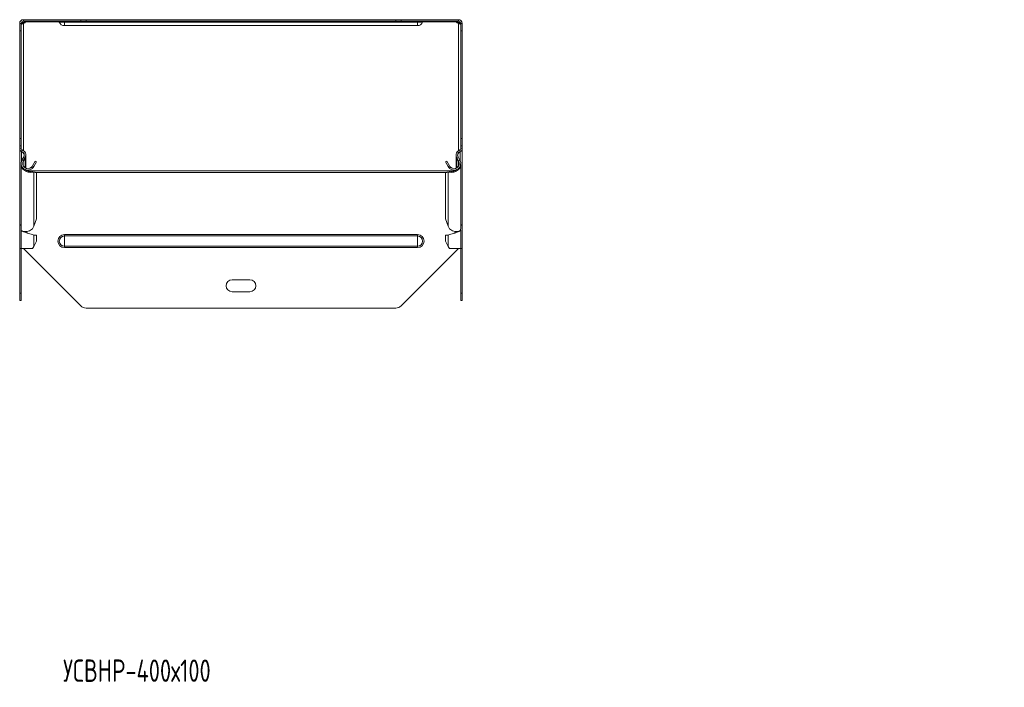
# Model space of a CAD drawing. Header units: millimetres. Extents: x -73 to 747, y -4460 to 292.
# Tile 4 of 9: x -71 to 590, y -2547 to -2099. Entities that reach past the tile are written whole.
import ezdxf

# ---------------------------------------------------------------- set-up
doc = ezdxf.new("R2010")
doc.units = ezdxf.units.MM
doc.styles.add('SLDTEXTSTYLE0', font='TXT', dxfattribs={"width": 0.7, "bigfont": 'bigfont'})

msp = doc.modelspace()

# ---------------------------------------------------------------- linework, layer by layer
at = {"color": 7, "linetype": 'Continuous', "lineweight": 15}
for p, q in [((-68.32, -2099.18), (-68.32, -2100.18)), ((-29.78, -2099.18), (-68.32, -2099.18)), ((-29.78, -2100.18), (-68.32, -2100.18)), ((-68.32, -2101.72), (-68.32, -2101.01)), ((-66.82, -2100.62), (-66.82, -2100.18)), ((-29.78, -2099.18), (-26.25, -2099.18)), ((-26.25, -2100.18), (-29.78, -2100.18)), ((181.61, -2099.18), (-26.25, -2099.18)), ((181.61, -2100.18), (-26.25, -2100.18)), ((181.61, -2099.18), (185.14, -2099.18)), ((185.14, -2100.18), (181.61, -2100.18)), ((223.68, -2099.18), (185.14, -2099.18)), ((223.68, -2100.18), (185.14, -2100.18)), ((222.18, -2100.62), (222.18, -2100.18)), ((223.68, -2099.18), (223.68, -2100.18)), ((223.68, -2101.72), (223.68, -2101.01)), ((-70.82, -2106.68), (-70.82, -2101.68)), ((-70.82, -2101.68), (-69.82, -2101.68)), ((-70.82, -2178.83), (-70.82, -2106.68)), ((-69.82, -2101.68), (-69.82, -2106.68)), ((-69.82, -2178.83), (-69.82, -2106.68)), ((-40.82, -2103.18), (196.18, -2103.18)), ((225.18, -2101.68), (226.18, -2101.68)), ((225.18, -2106.68), (225.18, -2101.68)), ((225.18, -2178.83), (225.18, -2106.68)), ((226.18, -2101.68), (226.18, -2106.68)), ((226.18, -2178.83), (226.18, -2106.68)), ((-70.82, -2183.83), (-70.82, -2178.83)), ((-69.82, -2178.83), (-69.82, -2183.83)), ((225.18, -2183.83), (225.18, -2178.83)), ((226.18, -2178.83), (226.18, -2183.83)), ((-69.82, -2183.83), (-70.82, -2183.83)), ((-70.82, -2185.83), (-70.82, -2183.83)), ((-70.82, -2185.83), (-70.82, -2186.02)), ((-70.82, -2236.34), (-70.82, -2186.02)), ((-69.82, -2185.83), (-69.82, -2183.83)), ((226.18, -2183.83), (225.18, -2183.83)), ((225.18, -2185.83), (225.18, -2183.83)), ((226.18, -2185.83), (226.18, -2183.83)), ((226.18, -2185.83), (226.18, -2186.02)), ((226.18, -2236.34), (226.18, -2186.02)), ((-69.52, -2187.73), (-69.45, -2187.56)), ((-68, -2191.14), (-69.28, -2193.52)), ((-67.12, -2191.62), (-68.4, -2194)), ((-68.4, -2194.64), (-67.12, -2192.17)), ((-67.37, -2192.08), (-67.12, -2192.17)), ((-66.71, -2198.88), (-66.71, -2190.57)), ((222.07, -2190.57), (222.07, -2198.88)), ((222.48, -2191.62), (223.76, -2194)), ((222.48, -2192.17), (222.73, -2192.08)), ((223.76, -2194.64), (222.48, -2192.17)), ((223.37, -2191.14), (224.64, -2193.52)), ((-69.82, -2196.4), (-69.82, -2239.86)), ((-66.71, -2200), (-66.71, -2199.95)), ((-62.9, -2198.22), (-62.21, -2198.95)), ((-60.46, -2194.06), (-62.21, -2197.32)), ((-62.21, -2197.32), (-61.33, -2197.79)), ((-59.58, -2194.54), (-61.33, -2197.79)), ((-60.46, -2194.06), (-59.58, -2194.54)), ((214.94, -2194.54), (215.82, -2194.06)), ((216.69, -2197.79), (214.94, -2194.54)), ((217.57, -2197.32), (215.82, -2194.06)), ((217.57, -2197.32), (216.69, -2197.79)), ((218.26, -2198.22), (217.57, -2198.95)), ((222.07, -2199.95), (222.07, -2200)), ((225.18, -2239.86), (225.18, -2196.4)), ((-62.9, -2200.95), (-62.21, -2201.46)), ((-62.28, -2201.2), (-62.9, -2200.95)), ((-61.98, -2201.32), (-62.29, -2201.2)), ((-62.21, -2201.23), (-61.33, -2201.56)), ((-60.46, -2201.54), (-62.21, -2201.23)), ((-59.58, -2201.88), (-61.33, -2201.56)), ((-60.46, -2201.54), (-59.58, -2201.88)), ((-59.58, -2232.8), (-59.58, -2201.88)), ((214.94, -2201.88), (215.82, -2201.54)), ((216.69, -2201.56), (214.94, -2201.88)), ((214.94, -2232.8), (214.94, -2201.88)), ((217.57, -2201.23), (215.82, -2201.54)), ((217.57, -2201.23), (216.69, -2201.56)), ((217.65, -2201.2), (217.34, -2201.32)), ((218.26, -2200.95), (217.57, -2201.46)), ((218.26, -2200.95), (217.64, -2201.2)), ((-61.33, -2237.72), (-59.58, -2232.8)), ((214.94, -2232.8), (216.69, -2237.72)), ((-70.82, -2236.34), (-70.82, -2236.8)), ((-70.82, -2252.77), (-70.82, -2236.8)), ((-70.82, -2236.8), (-70.52, -2236.8)), ((225.88, -2236.8), (226.18, -2236.8)), ((226.18, -2236.34), (226.18, -2236.8)), ((226.18, -2252.77), (226.18, -2236.8)), ((-69.82, -2240.5), (-69.82, -2252.77)), ((-66.71, -2241.96), (-66.71, -2241.42)), ((-65.3, -2242.49), (-65.3, -2242.49)), ((-59.58, -2243.85), (-61.33, -2243.85)), ((-59.58, -2247.77), (-59.58, -2243.85)), ((214.94, -2247.77), (214.94, -2243.85)), ((214.94, -2243.85), (216.69, -2243.85)), ((220.66, -2242.49), (220.66, -2242.49)), ((222.07, -2241.42), (222.07, -2241.96)), ((225.18, -2252.77), (225.18, -2240.5)), ((-70.82, -2252.77), (-69.82, -2252.77)), ((-70.82, -2282.77), (-70.82, -2252.77)), ((-69.82, -2252.77), (-62.21, -2252.77)), ((-69.82, -2282.77), (-69.82, -2252.77)), ((-68.32, -2252.77), (-29.78, -2291.3)), ((-61.33, -2251.47), (-59.58, -2247.77)), ((185.14, -2291.3), (223.68, -2252.77)), ((214.94, -2247.77), (216.69, -2251.47)), ((217.57, -2252.77), (225.18, -2252.77)), ((225.18, -2252.77), (226.18, -2252.77)), ((225.18, -2282.77), (225.18, -2252.77)), ((226.18, -2282.77), (226.18, -2252.77)), ((71.68, -2273.77), (83.68, -2273.77)), ((-70.82, -2287.77), (-70.82, -2282.77)), ((-69.82, -2282.77), (-69.82, -2287.77)), ((83.68, -2281.77), (71.68, -2281.77)), ((225.18, -2287.77), (225.18, -2282.77)), ((226.18, -2282.77), (226.18, -2287.77)), ((-69.82, -2287.77), (-70.82, -2287.77)), ((-26.25, -2292.77), (181.61, -2292.77)), ((226.18, -2287.77), (225.18, -2287.77))]:
    msp.add_line(p, q, dxfattribs=at)
at = {"color": 7, "linetype": 'Continuous', "lineweight": 0}
for p, q in [((-44.36, -2100.62), (-66.82, -2100.62)), ((-44.25, -2100.82), (-40.82, -2100.82)), ((-40.82, -2100.82), (-40.82, -2100.18)), ((-40.82, -2100.82), (196.18, -2100.82)), ((-40.82, -2103.18), (-40.82, -2100.82)), ((-29.78, -2100.18), (-29.78, -2099.18)), ((-26.25, -2099.18), (-26.25, -2100.18)), ((181.61, -2100.18), (181.61, -2099.18)), ((185.14, -2099.18), (185.14, -2100.18)), ((196.18, -2100.82), (196.18, -2100.18)), ((199.61, -2100.82), (196.18, -2100.82)), ((196.18, -2103.18), (196.18, -2100.82)), ((222.18, -2100.62), (199.72, -2100.62)), ((-69.82, -2106.68), (-70.82, -2106.68)), ((-68.32, -2101.72), (-68.32, -2187.01)), ((223.68, -2101.72), (223.68, -2187.01)), ((226.18, -2106.68), (225.18, -2106.68)), ((-70.82, -2178.83), (-69.82, -2178.83)), ((225.18, -2178.83), (226.18, -2178.83)), ((-70.82, -2185.83), (-69.82, -2185.83)), ((-69.52, -2187.56), (-69.24, -2186.6)), ((224.88, -2187.56), (224.6, -2186.6)), ((226.18, -2185.83), (225.18, -2185.83)), ((-69.52, -2194.03), (-69.52, -2187.73)), ((-69.28, -2193.52), (-68.4, -2194)), ((-68, -2191.14), (-67.12, -2191.62)), ((-67.12, -2198.67), (-67.12, -2192.17)), ((223.37, -2191.14), (222.48, -2191.62)), ((222.48, -2198.67), (222.48, -2192.17)), ((224.64, -2193.52), (223.76, -2194)), ((224.88, -2194.03), (224.88, -2187.73)), ((-68.4, -2197.32), (-68.4, -2194.64)), ((223.76, -2197.32), (223.76, -2194.64)), ((-65.53, -2200.62), (220.89, -2200.62)), ((-61.33, -2237.72), (-61.33, -2201.56)), ((-60.1, -2201.68), (215.46, -2201.68)), ((216.69, -2237.72), (216.69, -2201.56)), ((-67.12, -2241.79), (-67.12, -2241.39)), ((-61.33, -2251.47), (-61.33, -2243.85)), ((-40.82, -2243.4), (-40.82, -2244.33)), ((-40.82, -2243.4), (196.18, -2243.4)), ((-40.82, -2244.33), (-40.82, -2251.2)), ((-40.82, -2244.33), (196.18, -2244.33)), ((196.18, -2243.4), (196.18, -2244.33)), ((196.18, -2244.33), (196.18, -2251.2)), ((216.69, -2251.47), (216.69, -2243.85)), ((222.48, -2241.79), (222.48, -2241.39)), ((-40.82, -2251.2), (196.18, -2251.2)), ((-40.82, -2251.2), (-40.82, -2252.13)), ((-40.82, -2252.13), (196.18, -2252.13)), ((196.18, -2251.2), (196.18, -2252.13)), ((-70.82, -2282.77), (-69.82, -2282.77)), ((225.18, -2282.77), (226.18, -2282.77))]:
    msp.add_line(p, q, dxfattribs=at)
at = {"color": 7, "linetype": 'Continuous', "lineweight": 15}
for centre, radius, start, end in [((-68.32, -2101.68), 2.5, 90, 180), ((-68.32, -2101.68), 1.5, 90, 180), ((-68.83, -2098.71), 2.36, 282.42031, 321.41326), ((-68.77, -2099.53), 2.23, 281.69763, 330.91024), ((-45.19, -2101.18), 1, 21.02267, 90), ((-40.82, -2099.5), 3.68, 201.02267, 270), ((196.18, -2099.5), 3.68, 270, 338.97733), ((200.55, -2101.18), 1, 90, 158.97733), ((224.13, -2099.53), 2.23, 209.08976, 258.30237), ((224.23, -2098.63), 2.44, 219.25557, 256.91086), ((223.68, -2101.68), 2.5, 0, 90), ((223.68, -2101.68), 1.5, 0, 90), ((-69.02, -2185.83), 1.8, 180, 253.96977), ((-69.02, -2185.83), 0.8, 180, 253.96977), ((-70.21, -2189.96), 3.5, 331.75941, 73.96977), ((225.57, -2189.96), 3.5, 106.03023, 208.24059), ((224.38, -2185.83), 0.8, 286.03023, 0), ((224.38, -2185.83), 1.8, 286.03023, 0), ((-65.3, -2195.66), 4.52, 151.75941, 313.20785), ((-70.21, -2189.96), 2.5, 331.75941, 73.96977), ((220.67, -2195.66), 4.52, 226.79215, 28.24059), ((225.57, -2189.96), 2.5, 106.03023, 208.24059), ((-65.3, -2195.66), 3.52, 151.75941, 313.20785), ((220.67, -2195.66), 3.52, 226.79215, 28.24059), ((71.68, -2277.77), 4, 90, 270), ((83.68, -2277.77), 4, 270, 90), ((-26.25, -2287.77), 5, 225, 270), ((181.61, -2287.77), 5, 270, 315)]:
    msp.add_arc(centre, radius, start, end, dxfattribs=at)
at = {"color": 7, "linetype": 'Continuous', "lineweight": 0}
for centre, radius, start, end in [((-40.82, -2247.77), 4.37, 90, 270), ((-40.82, -2247.77), 3.43, 90, 270), ((196.18, -2247.77), 4.37, 270, 90), ((196.18, -2247.77), 3.43, 270, 90)]:
    msp.add_arc(centre, radius, start, end, dxfattribs=at)
at = {"color": 7, "linetype": 'Continuous', "lineweight": 15}
for points, knots in [([(-69.77, -2101.43), (-69.66, -2101.39), (-69.41, -2101.28), (-68.91, -2101.12), (-68.52, -2101.05), (-68.32, -2101.01)], [0, 0, 0, 0, 0.24549, 0.603307, 1, 1, 1, 1]), ([(222.18, -2100.18), (222.12, -2100.18), (222.09, -2100.22), (222.09, -2100.38), (222.12, -2100.49), (222.18, -2100.62)], [0, 0, 0, 0, 0.5, 0.5, 1, 1, 1, 1]), ([(223.68, -2101.01), (223.89, -2101.05), (224.29, -2101.12), (224.79, -2101.27), (225.04, -2101.38), (225.13, -2101.42)], [0, 0, 0, 0, 0.404682, 0.776084, 1, 1, 1, 1]), ([(-69.72, -2102.13), (-69.7, -2102.14), (-69.65, -2102.16), (-69.5, -2102.11), (-69.27, -2102.04), (-68.99, -2101.93), (-68.67, -2101.82), (-68.44, -2101.75), (-68.32, -2101.72)], [0, 0, 0, 0, 0.126323, 0.312987, 0.485528, 0.638727, 0.808081, 1, 1, 1, 1]), ([(223.68, -2101.72), (223.8, -2101.75), (224.04, -2101.81), (224.38, -2101.92), (224.65, -2102.03), (224.86, -2102.11), (225.01, -2102.15), (225.06, -2102.13), (225.09, -2102.12)], [0, 0, 0, 0, 0.192188, 0.365546, 0.525771, 0.680026, 0.841944, 1, 1, 1, 1]), ([(-69.52, -2187.73), (-69.89, -2187.58), (-70.22, -2187.33), (-70.69, -2186.73), (-70.82, -2186.37), (-70.82, -2186.02)], [0, 0, 0, 0, 0.5, 0.5, 1, 1, 1, 1]), ([(226.18, -2186.02), (226.18, -2186.37), (226.05, -2186.73), (225.58, -2187.33), (225.25, -2187.58), (224.88, -2187.73)], [0, 0, 0, 0, 0.5, 0.5, 1, 1, 1, 1]), ([(-67.77, -2190.35), (-67.79, -2190.07), (-67.86, -2189.4), (-68.5, -2188.44), (-69.18, -2187.97), (-69.52, -2187.73)], [0, 0, 0, 0, 0.261463, 0.630732, 1, 1, 1, 1]), ([(-67.12, -2192.17), (-67.02, -2191.94), (-66.8, -2191.47), (-66.69, -2190.84), (-66.72, -2190.46), (-66.74, -2190.33)], [0, 0, 0, 0, 0.396144, 0.792289, 1, 1, 1, 1]), ([(222.08, -2190.57), (222.08, -2190.62), (222.05, -2190.92), (222.17, -2191.47), (222.38, -2191.94), (222.48, -2192.17)], [0, 0, 0, 0, 0.095019, 0.547509, 1, 1, 1, 1]), ([(224.88, -2187.73), (224.54, -2187.97), (223.85, -2188.44), (223.18, -2189.47), (223.12, -2190.22), (223.09, -2190.57)], [0, 0, 0, 0, 0.345299, 0.690598, 1, 1, 1, 1]), ([(-62.21, -2201.46), (-62.64, -2201.55), (-63.48, -2201.73), (-65.08, -2201.56), (-66.68, -2201), (-68.12, -2200.06), (-69.19, -2198.8), (-69.78, -2197.53), (-69.76, -2196.71), (-69.75, -2196.4)], [0, 0, 0, 0, 0.151489, 0.302978, 0.454467, 0.605956, 0.757445, 0.908934, 1, 1, 1, 1]), ([(-62.9, -2200.95), (-63.23, -2200.99), (-63.89, -2201.07), (-65.12, -2200.83), (-66.21, -2200.41), (-66.77, -2199.96), (-66.97, -2199.8)], [0, 0, 0, 0, 0.280247, 0.560493, 0.84074, 1, 1, 1, 1]), ([(225.11, -2196.4), (225.12, -2196.71), (225.14, -2197.53), (224.55, -2198.8), (223.48, -2200.06), (222.04, -2201), (220.44, -2201.56), (218.84, -2201.73), (218, -2201.55), (217.57, -2201.46)], [0, 0, 0, 0, 0.091066, 0.242555, 0.394044, 0.545533, 0.697022, 0.848511, 1, 1, 1, 1]), ([(222.35, -2199.79), (222.14, -2199.96), (221.58, -2200.41), (220.48, -2200.83), (219.25, -2201.07), (218.59, -2200.99), (218.26, -2200.95)], [0, 0, 0, 0, 0.16275, 0.441833, 0.720917, 1, 1, 1, 1]), ([(-70.82, -2236.34), (-70.8, -2236.44), (-70.77, -2236.63), (-70.48, -2236.87), (-70.15, -2237.02), (-69.9, -2237.04), (-69.82, -2237.04)], [0, 0, 0, 0, 0.292327, 0.584654, 0.87698, 1, 1, 1, 1]), ([(-69.82, -2237.26), (-69.9, -2237.24), (-70.15, -2237.18), (-70.48, -2237.07), (-70.77, -2236.94), (-70.8, -2236.85), (-70.82, -2236.8)], [0, 0, 0, 0, 0.12302, 0.415346, 0.707673, 1, 1, 1, 1]), ([(-69.75, -2239.86), (-69.76, -2240.01), (-69.78, -2240.39), (-69.19, -2240.94), (-68.12, -2241.37), (-66.68, -2241.49), (-65.08, -2241.21), (-63.48, -2240.56), (-62.64, -2239.82), (-62.21, -2239.46)], [0, 0, 0, 0, 0.091066, 0.242555, 0.394044, 0.545533, 0.697022, 0.848511, 1, 1, 1, 1]), ([(217.57, -2239.46), (218, -2239.82), (218.84, -2240.56), (220.44, -2241.21), (222.04, -2241.49), (223.48, -2241.37), (224.55, -2240.94), (225.14, -2240.39), (225.12, -2240.01), (225.11, -2239.86)], [0, 0, 0, 0, 0.151489, 0.302978, 0.454467, 0.605956, 0.757445, 0.908934, 1, 1, 1, 1]), ([(225.18, -2237.04), (225.26, -2237.04), (225.51, -2237.02), (225.84, -2236.87), (226.13, -2236.63), (226.16, -2236.44), (226.18, -2236.34)], [0, 0, 0, 0, 0.12302, 0.415346, 0.707673, 1, 1, 1, 1]), ([(226.18, -2236.8), (226.16, -2236.85), (226.13, -2236.94), (225.84, -2237.07), (225.51, -2237.18), (225.26, -2237.24), (225.18, -2237.26)], [0, 0, 0, 0, 0.292327, 0.584654, 0.87698, 1, 1, 1, 1]), ([(-61.33, -2243.85), (-61.67, -2243.68), (-62.35, -2243.35), (-63.98, -2242.86), (-65.77, -2242.36), (-67.5, -2241.86), (-68.88, -2241.36), (-69.72, -2240.91), (-69.74, -2240.62), (-69.75, -2240.5)], [0, 0, 0, 0, 0.148235, 0.296469, 0.444704, 0.592938, 0.741173, 0.889408, 1, 1, 1, 1]), ([(-65.31, -2242.49), (-65.42, -2242.44), (-66, -2242.23), (-66.98, -2241.86), (-67.85, -2241.51), (-68.09, -2241.32), (-68.11, -2241.3)], [0, 0, 0, 0, 0.107054, 0.525392, 0.943729, 1, 1, 1, 1]), ([(225.11, -2240.5), (225.1, -2240.62), (225.08, -2240.91), (224.24, -2241.36), (222.86, -2241.86), (221.13, -2242.36), (219.34, -2242.86), (217.71, -2243.35), (217.03, -2243.68), (216.69, -2243.85)], [0, 0, 0, 0, 0.110592, 0.258827, 0.407062, 0.555296, 0.703531, 0.851765, 1, 1, 1, 1]), ([(223.47, -2241.3), (223.45, -2241.32), (223.21, -2241.51), (222.34, -2241.86), (221.36, -2242.23), (220.78, -2242.44), (220.67, -2242.49)], [0, 0, 0, 0, 0.056271, 0.474608, 0.892946, 1, 1, 1, 1])]:
    msp.add_open_spline(points, degree=3, knots=knots, dxfattribs=at)
for points in [[(-66.82, -2100.62), (-66.76, -2100.47), (-66.73, -2100.35), (-66.73, -2100.28)], [(-62.21, -2197.32), (-62.39, -2197.66), (-62.62, -2197.96), (-62.9, -2198.22)], [(-61.33, -2197.79), (-61.56, -2198.22), (-61.86, -2198.62), (-62.21, -2198.95)], [(217.57, -2198.95), (217.22, -2198.62), (216.92, -2198.22), (216.69, -2197.79)], [(218.26, -2198.22), (217.98, -2197.96), (217.75, -2197.66), (217.57, -2197.32)], [(-61.33, -2201.56), (-61.56, -2201.56), (-61.86, -2201.53), (-62.21, -2201.46)], [(217.57, -2201.46), (217.22, -2201.53), (216.92, -2201.56), (216.69, -2201.56)], [(-62.21, -2239.46), (-61.86, -2238.92), (-61.56, -2238.33), (-61.33, -2237.72)], [(216.69, -2237.72), (216.92, -2238.33), (217.22, -2238.92), (217.57, -2239.46)], [(-62.21, -2252.77), (-61.86, -2252.33), (-61.56, -2251.9), (-61.33, -2251.47)], [(216.69, -2251.47), (216.92, -2251.9), (217.22, -2252.33), (217.57, -2252.77)]]:
    msp.add_open_spline(points, degree=3, dxfattribs=at)

# ---------------------------------------------------------------- texts
at = {"color": 7, "linetype": 'Continuous', "lineweight": 0, "insert": (-41.68, -2528.63), "char_height": 15, "attachment_point": 1, "style": 'SLDTEXTSTYLE0'}
msp.add_mtext('\\M+18454\\M+18452\\M+18442\\M+1844E\\M+18451-400\\M+18487100', dxfattribs=at)

doc.saveas('drawing.dxf')
